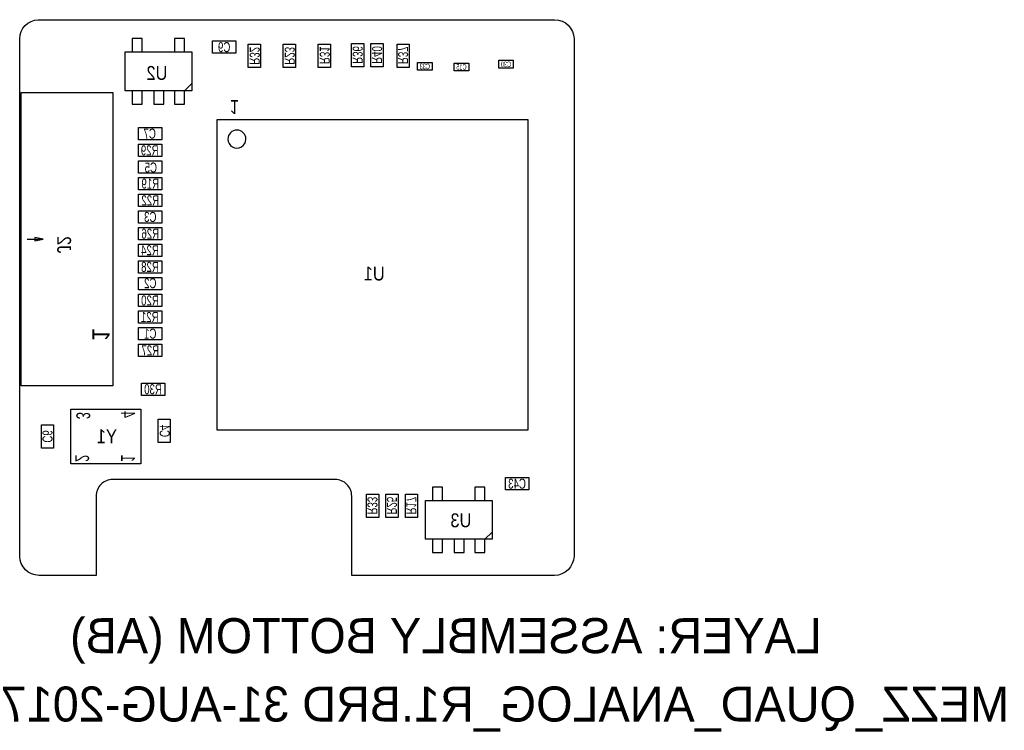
# Model space of a CAD drawing. Extents: x 0 to 45, y -7.1 to 25.4.
import ezdxf
from ezdxf.enums import TextEntityAlignment as Align

# ---------------------------------------------------------------- set-up
doc = ezdxf.new("R2010")
doc.units = 0
for name, color, linetype in [('BG_OUTLINE', 5, 'CONTINUOUS'), ('BG_TARGET', 33, 'CONTINUOUS'), ('PG_ASSEMBLY_BOTTOM', 231, 'CONTINUOUS'), ('RD_ASSEMBLY_BOTTOM', 211, 'CONTINUOUS')]:
    doc.layers.add(name, color=color, linetype=linetype)

msp = doc.modelspace()

# ---------------------------------------------------------------- linework, layer by layer
at = {"layer": 'BG_OUTLINE'}
msp.add_lwpolyline([(0.850646, 25.4), (24.4475, 25.4, -0.411862), (25.3365, 24.5237), (25.3365, 0.8763, -0.387434), (24.4475, -0.0127), (15.1765, -0.007874), (15.1765, 3.6195, 0.418682), (14.4145, 4.3815), (4.2545, 4.3815, 0.418682), (3.4925, 3.6195), (3.4925, -0.001524), (0.883412, 0, -0.408937), (0, 0.878586), (0, 24.529542, -0.394812)], format="xyb", close=True, dxfattribs=at)
at = {"layer": 'PG_ASSEMBLY_BOTTOM'}
for points in [[(5.60324, 23.93188), (5.60324, 24.54148), (5.14604, 24.54148), (5.14604, 23.93188)], [(7.53364, 23.93188), (7.53364, 24.54148), (7.07644, 24.54148), (7.07644, 23.93188)], [(18.8468, 23.0886), (18.1864, 23.0886), (18.1864, 23.4442), (18.8468, 23.4442), (18.8468, 23.0886)], [(20.5232, 23.0632), (19.8628, 23.0632), (19.8628, 23.4188), (20.5232, 23.4188), (20.5232, 23.0632)], [(21.8948, 23.5458), (22.5552, 23.5458), (22.5552, 23.1902), (21.8948, 23.1902), (21.8948, 23.5458)], [(5.14604, 22.15388), (5.14604, 21.54428), (5.60324, 21.54428), (5.60324, 22.15388)], [(6.13664, 22.15388), (6.13664, 21.54428), (6.59384, 21.54428), (6.59384, 22.15388)], [(7.07644, 22.15388), (7.07644, 21.54428), (7.53364, 21.54428), (7.53364, 22.15388), (7.86384, 22.48408)], [(9.028999, 20.841401), (23.229001, 20.841401), (23.229001, 6.641399), (9.028999, 6.641399), (9.028999, 20.841401)], [(0.3429, 15.367), (1.0795, 15.367), (0.6985, 15.4432), (0.6985, 15.2908), (1.0795, 15.367)], [(5.536999, 5.1), (2.337001, 5.1), (2.337001, 7.6), (5.536999, 7.6), (5.536999, 5.1)], [(19.3294, 3.429), (19.3294, 4.0386), (18.8722, 4.0386), (18.8722, 3.429)], [(21.2598, 3.429), (21.2598, 4.0386), (20.8026, 4.0386), (20.8026, 3.429)], [(20.8026, 1.651), (20.8026, 1.0414), (21.2598, 1.0414), (21.2598, 1.651), (21.59, 1.9812)], [(18.8722, 1.651), (18.8722, 1.0414), (19.3294, 1.0414), (19.3294, 1.651)], [(19.8628, 1.651), (19.8628, 1.0414), (20.32, 1.0414), (20.32, 1.651)]]:
    msp.add_lwpolyline(points, dxfattribs=at)
for points in [[(8.8138, 24.42972), (9.8806, 24.42972), (9.8806, 23.87092), (8.8138, 23.87092)], [(15.1638, 23.241), (15.1638, 24.3078), (15.7226, 24.3078), (15.7226, 23.241)], [(16.0528, 23.241), (16.0528, 24.3078), (16.6116, 24.3078), (16.6116, 23.241)], [(7.86384, 22.15388), (4.81584, 22.15388), (4.81584, 23.93188), (7.86384, 23.93188)], [(10.449601, 23.2156), (10.449601, 24.2824), (11.008401, 24.2824), (11.008401, 23.2156)], [(12.6084, 24.2824), (12.6084, 23.2156), (12.0496, 23.2156), (12.0496, 24.2824)], [(14.208399, 24.2824), (14.208399, 23.2156), (13.649599, 23.2156), (13.649599, 24.2824)], [(17.2466, 23.2156), (17.2466, 24.2824), (17.8054, 24.2824), (17.8054, 23.2156)], [(0.0635, 8.6614), (0.0635, 22.0726), (4.2545, 22.0726), (4.2545, 8.6614)], [(6.5024, 19.9136), (5.4356, 19.9136), (5.4356, 20.4724), (6.5024, 20.4724)], [(6.5024, 19.1516), (5.4356, 19.1516), (5.4356, 19.7104), (6.5024, 19.7104)], [(5.4356, 18.9484), (6.5024, 18.9484), (6.5024, 18.3896), (5.4356, 18.3896)], [(5.4356, 18.1864), (6.5024, 18.1864), (6.5024, 17.6276), (5.4356, 17.6276)], [(6.5024, 16.8656), (5.4356, 16.8656), (5.4356, 17.4244), (6.5024, 17.4244)], [(5.4356, 16.6624), (6.5024, 16.6624), (6.5024, 16.1036), (5.4356, 16.1036)], [(5.4356, 15.9004), (6.5024, 15.9004), (6.5024, 15.3416), (5.4356, 15.3416)], [(6.5024, 14.5796), (5.4356, 14.5796), (5.4356, 15.1384), (6.5024, 15.1384)], [(6.5024, 13.8176), (5.4356, 13.8176), (5.4356, 14.3764), (6.5024, 14.3764)], [(5.4356, 13.6144), (6.5024, 13.6144), (6.5024, 13.0556), (5.4356, 13.0556)], [(5.4356, 12.8524), (6.5024, 12.8524), (6.5024, 12.2936), (5.4356, 12.2936)], [(6.5024, 11.5316), (5.4356, 11.5316), (5.4356, 12.0904), (6.5024, 12.0904)], [(5.4356, 11.3284), (6.5024, 11.3284), (6.5024, 10.7696), (5.4356, 10.7696)], [(5.4356, 10.5664), (6.5024, 10.5664), (6.5024, 10.0076), (5.4356, 10.0076)], [(6.6294, 8.2296), (5.5626, 8.2296), (5.5626, 8.7884), (6.6294, 8.7884)], [(1.5494, 6.8834), (1.5494, 5.8166), (0.9906, 5.8166), (0.9906, 6.8834)], [(6.3246, 6.0706), (6.3246, 7.1374), (6.8834, 7.1374), (6.8834, 6.0706)], [(23.2664, 3.9116), (22.1996, 3.9116), (22.1996, 4.4704), (23.2664, 4.4704)], [(16.4084, 3.7084), (16.4084, 2.6416), (15.8496, 2.6416), (15.8496, 3.7084)], [(17.2974, 3.7084), (17.2974, 2.6416), (16.7386, 2.6416), (16.7386, 3.7084)], [(18.1864, 3.7084), (18.1864, 2.6416), (17.6276, 2.6416), (17.6276, 3.7084)], [(21.59, 1.651), (18.542, 1.651), (18.542, 3.429), (21.59, 3.429)]]:
    msp.add_lwpolyline(points, close=True, dxfattribs=at)
msp.add_lwpolyline([(10.3413, 19.9414, 0.999999), (9.516699, 19.9414, 1.000001), (10.3413, 19.9414)], format="xyb", dxfattribs=at)

# ---------------------------------------------------------------- texts
at = {"layer": 'BG_TARGET', "text_generation_flag": 2}
msp.add_text('MEZZ_QUAD_ANALOG_R1.BRD 31-AUG-2017', height=1.6002, dxfattribs=at).set_placement((45.2247, -6.6802))
at = {"layer": 'PG_ASSEMBLY_BOTTOM', "text_generation_flag": 2, "width": 0.88}
msp.add_text('1', height=0.635, rotation=180, dxfattribs=at).set_placement((9.6012, 21.725468))
at = {"layer": 'PG_ASSEMBLY_BOTTOM', "text_generation_flag": 2}
msp.add_text('1', height=0.7874, rotation=270, dxfattribs=at).set_placement((3.318934, 10.9982), align=Align.CENTER)
at = {"layer": 'PG_ASSEMBLY_BOTTOM', "text_generation_flag": 2, "width": 0.68}
for s, p in [('3', (2.587, 7.300001)), ('4', (4.637001, 7.350001)), ('2', (2.537, 5.349999)), ('1', (4.637001, 5.349999))]:
    msp.add_text(s, height=0.635, rotation=270, dxfattribs=at).set_placement(p, align=Align.CENTER)
at = {"layer": 'PG_ASSEMBLY_BOTTOM', "text_generation_flag": 2}
msp.add_text('LAYER: ASSEMBLY BOTTOM (AB)', height=1.6002, dxfattribs=at).set_placement((36.6649, -3.556))
at = {"layer": 'RD_ASSEMBLY_BOTTOM', "text_generation_flag": 2}
for s, height, width, p in [('C9', 0.4572, 0.722222, (9.3472, 23.91664)), ('C30', 0.254, 0.6, (22.225, 23.232532)), ('U2', 0.635, 0.88, (6.2738, 22.648334)), ('C33', 0.254, 0.6, (18.5166, 23.1394)), ('C15', 0.254, 0.6, (20.193, 23.114)), ('C7', 0.4572, 0.722222, (5.9436, 19.9644)), ('R29', 0.4572, 0.722222, (5.9436, 19.2024)), ('C5', 0.4572, 0.722222, (5.9944, 18.415)), ('R19', 0.4572, 0.722222, (5.969, 17.6784)), ('R22', 0.4572, 0.722222, (5.969, 16.9164)), ('C3', 0.4572, 0.722222, (5.969, 16.1544)), ('R26', 0.4572, 0.722222, (5.969, 15.3924)), ('R24', 0.4572, 0.722222, (5.9563, 14.63548)), ('R28', 0.4572, 0.722222, (5.9563, 13.87348)), ('U1', 0.635, 0.88, (16.2052, 13.478932)), ('C2', 0.4572, 0.722222, (5.969, 13.12672)), ('R20', 0.4572, 0.722222, (5.9563, 12.33932)), ('R21', 0.4572, 0.722222, (5.9436, 11.5824)), ('C1', 0.4572, 0.722222, (5.969, 10.8204)), ('R27', 0.4572, 0.722222, (5.969, 10.0584)), ('R30', 0.4572, 0.722222, (6.096, 8.2804)), ('Y1', 0.635, 0.88, (3.9878, 6.036734)), ('C43', 0.4572, 0.722222, (22.733, 3.9624)), ('U3', 0.635, 0.88, (20.1676, 2.19964))]:
    msp.add_text(s, height=height, dxfattribs=dict(at, width=width)).set_placement(p, align=Align.CENTER)
for s, height, width, p in [('R32', 0.4572, 0.722222, (10.5156, 23.749)), ('R23', 0.4572, 0.722222, (12.1158, 23.749)), ('R31', 0.4572, 0.722222, (13.716, 23.7744)), ('R36', 0.4572, 0.722222, (15.21968, 23.7871)), ('R40', 0.4572, 0.722222, (16.10868, 23.7871)), ('R37', 0.4572, 0.722222, (17.2974, 23.7744)), ('J2', 0.635, 0.88, (1.7145, 15.113)), ('C4', 0.4572, 0.722222, (6.4008, 6.604)), ('C6', 0.4572, 0.722222, (1.0414, 6.35)), ('R33', 0.4572, 0.722222, (15.89532, 3.1877)), ('R25', 0.4572, 0.722222, (16.78432, 3.1877)), ('R17', 0.4572, 0.722222, (17.67332, 3.1877))]:
    msp.add_text(s, height=height, rotation=270, dxfattribs=dict(at, width=width)).set_placement(p, align=Align.CENTER)

doc.saveas('drawing.dxf')
